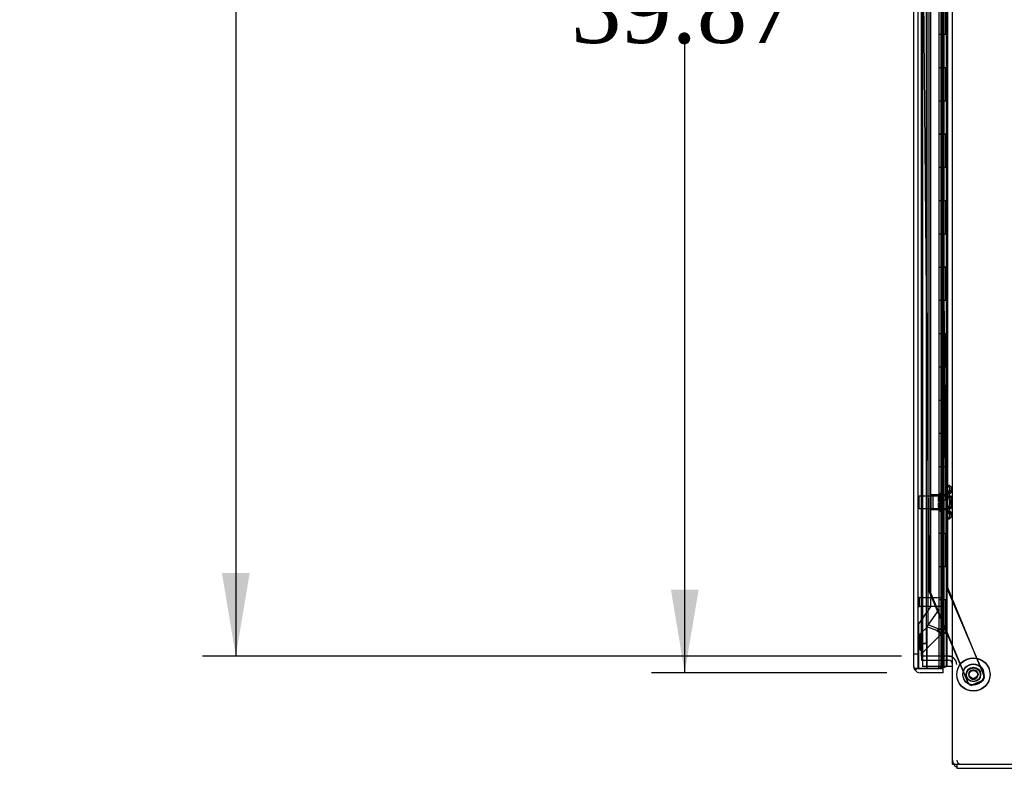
# Model space of a CAD drawing. Header units: inches. Extents: x 2 to 538, y -2 to 358.
# Tile 23 of 39: x 270 to 300, y 108 to 131. Entities that reach past the tile are written whole.
import ezdxf
from ezdxf.enums import TextEntityAlignment as Align
from ezdxf.lldxf.tags import DXFTag

# ---------------------------------------------------------------- set-up
doc = ezdxf.new("R2010")
doc.units = ezdxf.units.IN
doc.header["$MEASUREMENT"] = 0
for name, color, linetype in [('COM52825', 7, 'Continuous'), ('COM52826', 7, 'Continuous'), ('COM52847', 7, 'Continuous'), ('COM54578-80', 7, 'Continuous'), ('COM70839-6', 7, 'Continuous'), ('COM71126-4', 7, 'Continuous'), ('COM71129-2', 7, 'Continuous'), ('Default', 7, 'Continuous'), ('GSK11033', 7, 'Continuous'), ('NTS18147', 7, 'Continuous'), ('ROL87452', 7, 'Continuous'), ('RVT17786', 7, 'Continuous'), ('STD21878', 7, 'Continuous'), ('STD26265', 7, 'Continuous'), ('WAF25376', 7, 'Continuous'), ('WAM30038', 7, 'Continuous')]:
    doc.layers.add(name, color=color, linetype=linetype)
doc.styles.add('SEACAD_Times_New_Roman', font='times.ttf')
tags = doc.linetypes.add('HIDDEN2', pattern=[0.1875, 0.125, -0.0625]).pattern_tags.tags
tags[6:7] = [DXFTag(74, 4), DXFTag(75, 0), DXFTag(340, '0'), DXFTag(46, 0.0), DXFTag(50, 0.0), DXFTag(44, 0.0), DXFTag(45, 0.0)]
tags[4:5] = [DXFTag(74, 4), DXFTag(75, 0), DXFTag(340, '0'), DXFTag(46, 0.0), DXFTag(50, 0.0), DXFTag(44, 0.0), DXFTag(45, 0.0)]
doc.dimstyles.new('HAMMOND_(STH_-_540x360)', dxfattribs={"dimtxt": 2, "dimasz": 2.5, "dimexe": 1, "dimexo": 1, "dimgap": 0.5, "dimtad": 0, "dimtih": 1, "dimtoh": 1, "dimzin": 0, "dimdsep": 46, "dimtxsty": 'SEACAD_Times_New_Roman', "dimblk1": '_SE_FILLED', "dimblk2": '_SE_FILLED', "dimsah": 1, "dimcen": 1, "dimadec": 0, "dimazin": 0, "dimtfac": 0.8, "dimtofl": 0, "dimtmove": 0, "dimatfit": 3, "dimfxl": 1, "dimtolj": 1, "dimtzin": 0, "dimarcsym": 0})

# ---------------------------------------------------------------- blocks, each defined once
blk = doc.blocks.new('SE2')
at = {"layer": 'COM52825', "color": 7, "linetype": 'Continuous'}
for p, q in [((296.876, 111.184), (296.876, 191.189)), ((296.876, 111.184), (296.876, 111.184)), ((296.876, 111.184), (296.876, 111.184)), ((297.061, 111.124), (296.912, 111.124)), ((296.979, 111.124), (296.912, 111.075)), ((296.979, 111.124), (297.061, 111.124)), ((297.061, 111.124), (297.623, 111.124)), ((297.061, 111.124), (297.061, 111.124)), ((297.751, 110.999), (297.061, 110.999)), ((297.751, 111.124), (297.251, 111.124)), ((297.623, 111.124), (297.623, 111.187)), ((297.751, 110.999), (297.751, 111.124))]:
    blk.add_line(p, q, dxfattribs=at)
for start, end in [(180, 180.0589), (180.1208, 216.194), (216.194, 270)]:
    blk.add_arc((297.061, 111.184), 0.185, start, end, dxfattribs=at)
blk.add_open_spline([(296.912, 111.124), (296.9, 111.134), (296.891, 111.144), (296.882, 111.159), (296.88, 111.164), (296.877, 111.174), (296.876, 111.179), (296.876, 111.184)], degree=3, knots=[0, 0, 0, 0, 0.5, 0.5, 0.75, 0.75, 1, 1, 1, 1], dxfattribs=at)
at = {"layer": 'COM52826', "color": 7, "linetype": 'HIDDEN2'}
for p, q in [((297.751, 113.249), (297.751, 191.222)), ((297.751, 111.152), (297.751, 112.999))]:
    blk.add_line(p, q, dxfattribs=at)
at = {"layer": 'COM52826', "color": 7, "linetype": 'Continuous'}
for p, q in [((297.623, 111.124), (297.751, 111.124)), ((297.751, 111.124), (297.751, 111.152))]:
    blk.add_line(p, q, dxfattribs=at)
at = {"layer": 'COM52847', "color": 7, "linetype": 'HIDDEN2'}
for p, q in [((297.309, 112.435), (297.309, 189.938)), ((297.759, 190.079), (297.759, 112.295)), ((297.574, 112.325), (297.309, 112.435)), ((297.068, 112.163), (297.287, 112.382)), ((297.068, 111.788), (297.068, 112.163)), ((297.705, 112.164), (297.146, 111.605)), ((297.287, 112.382), (297.552, 112.273)), ((297.604, 112.265), (297.667, 112.202)), ((297.617, 112.295), (297.705, 112.295)), ((297.667, 112.202), (297.705, 112.164)), ((297.759, 112.295), (297.705, 112.295)), ((297.001, 111.558), (296.876, 111.558)), ((297.045, 111.705), (297.107, 111.643)), ((297.146, 111.605), (297.107, 111.643))]:
    blk.add_line(p, q, dxfattribs=at)
for centre, radius, start, end in [((298.563, 113.78), 1.815, 236.1508, 240.3958), ((297.63, 112.598), 0.334, 256.5284, 265.5323), ((297.223, 110.545), 1.815, 74.6042, 78.8492), ((297.399, 112.041), 0.334, 49.4677, 58.4716), ((297.071, 112.556), 0.605, 331.2479, 334.3992), ((297.574, 112.295), 0.06, 315, 0), ((297.574, 112.295), 0.185, 315, 0), ((296.474, 111.906), 0.605, 340.6008, 348.7207), ((296.068, 111.436), 1.059, 11.264, 19.4123)]:
    blk.add_arc(centre, radius, start, end, dxfattribs=at)
at = {"layer": 'COM52847', "color": 7, "linetype": 'Continuous'}
for start, end in [(180, 201.7507), (203.6907, 216.194)]:
    blk.add_arc((297.061, 111.184), 0.185, start, end, dxfattribs=at)
at = {"layer": 'COM54578-80', "color": 7, "linetype": 'HIDDEN2'}
for p, q in [((297.135, 191.187), (297.135, 111.187)), ((297.69, 190.186), (297.69, 111.187)), ((297.79, 111.187), (297.79, 190.186)), ((297.729, 130.187), (297.729, 131.186)), ((297.857, 130.187), (297.857, 131.186)), ((297.866, 131.187), (297.866, 130.187)), ((297.74, 129.187), (297.74, 130.187)), ((297.782, 129.187), (297.782, 130.187)), ((297.685, 129.188), (297.729, 129.188)), ((297.857, 129.188), (297.729, 129.188)), ((297.729, 128.187), (297.729, 129.186)), ((297.857, 129.186), (297.857, 129.187)), ((297.857, 128.187), (297.857, 129.186)), ((297.866, 129.187), (297.866, 128.187)), ((297.74, 127.187), (297.74, 128.187)), ((297.782, 127.187), (297.782, 128.187)), ((297.685, 127.188), (297.729, 127.188)), ((297.857, 127.188), (297.729, 127.188)), ((297.729, 126.187), (297.729, 127.186)), ((297.857, 127.186), (297.857, 127.187)), ((297.857, 126.187), (297.857, 127.186)), ((297.866, 127.187), (297.866, 126.187)), ((297.74, 125.187), (297.74, 126.187)), ((297.782, 125.187), (297.782, 126.187)), ((297.685, 125.188), (297.729, 125.188)), ((297.857, 125.188), (297.729, 125.188)), ((297.729, 124.187), (297.729, 125.186)), ((297.857, 125.186), (297.857, 125.187)), ((297.857, 124.187), (297.857, 125.186)), ((297.866, 125.187), (297.866, 124.187)), ((297.74, 123.187), (297.74, 124.187)), ((297.782, 123.187), (297.782, 124.187)), ((297.685, 123.188), (297.729, 123.188)), ((297.857, 123.188), (297.729, 123.188)), ((297.729, 122.187), (297.729, 123.186)), ((297.857, 123.186), (297.857, 123.187)), ((297.857, 122.187), (297.857, 123.186)), ((297.866, 123.187), (297.866, 122.187)), ((297.74, 121.187), (297.74, 122.187)), ((297.782, 121.187), (297.782, 122.187)), ((297.685, 121.188), (297.729, 121.188)), ((297.857, 121.188), (297.729, 121.188)), ((297.729, 120.187), (297.729, 121.186)), ((297.857, 121.186), (297.857, 121.187)), ((297.857, 120.187), (297.857, 121.186)), ((297.866, 121.187), (297.866, 120.187)), ((297.74, 119.187), (297.74, 120.187)), ((297.782, 119.187), (297.782, 120.187)), ((297.685, 119.188), (297.729, 119.188)), ((297.857, 119.188), (297.729, 119.188)), ((297.729, 118.187), (297.729, 119.186)), ((297.857, 119.186), (297.857, 119.187)), ((297.857, 118.187), (297.857, 119.186)), ((297.866, 119.187), (297.866, 118.187)), ((297.74, 117.187), (297.74, 118.187)), ((297.782, 117.187), (297.782, 118.187)), ((297.685, 117.188), (297.729, 117.188)), ((297.857, 117.188), (297.729, 117.188)), ((297.729, 116.187), (297.729, 117.186)), ((297.857, 117.186), (297.857, 117.187)), ((297.857, 116.187), (297.857, 117.186)), ((297.866, 117.187), (297.866, 116.187)), ((297.74, 115.187), (297.74, 116.187)), ((297.782, 115.187), (297.782, 116.187)), ((297.685, 115.188), (297.729, 115.188)), ((297.857, 115.188), (297.729, 115.188)), ((297.729, 114.187), (297.729, 115.186)), ((297.857, 115.186), (297.857, 115.187)), ((297.857, 114.187), (297.857, 115.186)), ((297.866, 115.187), (297.866, 114.187)), ((297.74, 113.187), (297.74, 114.187)), ((297.782, 113.187), (297.782, 114.187)), ((297.685, 113.188), (297.729, 113.188)), ((297.857, 113.188), (297.729, 113.188)), ((297.729, 112.187), (297.729, 113.186)), ((297.857, 113.186), (297.857, 113.187)), ((297.857, 112.187), (297.857, 113.186)), ((297.866, 113.187), (297.866, 112.187)), ((297.729, 112.187), (297.685, 112.187)), ((297.729, 112.187), (297.857, 112.187)), ((297.74, 111.187), (297.74, 112.187)), ((297.782, 111.187), (297.782, 112.187)), ((297.623, 111.187), (297.135, 111.187))]:
    blk.add_line(p, q, dxfattribs=at)
at = {"layer": 'COM54578-80', "color": 7, "linetype": 'Continuous'}
for p, q in [((297.623, 131.187), (297.623, 130.187)), ((297.827, 131.187), (297.827, 130.187)), ((297.623, 130.187), (297.623, 129.186)), ((297.827, 130.187), (297.623, 130.187)), ((297.827, 130.187), (297.623, 130.187)), ((297.871, 130.187), (297.827, 130.187)), ((297.857, 129.187), (297.857, 130.187)), ((297.866, 129.187), (297.866, 130.187)), ((297.871, 130.187), (297.871, 129.187)), ((297.827, 129.187), (297.623, 129.187)), ((297.623, 129.187), (297.623, 128.187)), ((297.857, 129.186), (297.623, 129.186)), ((297.827, 129.187), (297.827, 128.187)), ((297.871, 129.187), (297.827, 129.187)), ((297.623, 128.187), (297.623, 127.186)), ((297.827, 128.187), (297.623, 128.187)), ((297.827, 128.187), (297.623, 128.187)), ((297.871, 128.187), (297.827, 128.187)), ((297.857, 127.187), (297.857, 128.187)), ((297.866, 127.187), (297.866, 128.187)), ((297.871, 128.187), (297.871, 127.187)), ((297.827, 127.187), (297.623, 127.187)), ((297.623, 127.187), (297.623, 126.187)), ((297.857, 127.186), (297.623, 127.186)), ((297.827, 127.187), (297.827, 126.187)), ((297.871, 127.187), (297.827, 127.187)), ((297.623, 126.187), (297.623, 125.186)), ((297.827, 126.187), (297.623, 126.187)), ((297.827, 126.187), (297.623, 126.187)), ((297.871, 126.187), (297.827, 126.187)), ((297.857, 125.187), (297.857, 126.187)), ((297.866, 125.187), (297.866, 126.187)), ((297.871, 126.187), (297.871, 125.187)), ((297.827, 125.187), (297.623, 125.187)), ((297.623, 125.187), (297.623, 124.187)), ((297.857, 125.186), (297.623, 125.186)), ((297.827, 125.187), (297.827, 124.187)), ((297.871, 125.187), (297.827, 125.187)), ((297.623, 124.187), (297.623, 123.186)), ((297.827, 124.187), (297.623, 124.187)), ((297.827, 124.187), (297.623, 124.187)), ((297.871, 124.187), (297.827, 124.187)), ((297.857, 123.187), (297.857, 124.187)), ((297.866, 123.187), (297.866, 124.187)), ((297.871, 124.187), (297.871, 123.187)), ((297.827, 123.187), (297.623, 123.187)), ((297.623, 123.187), (297.623, 122.187)), ((297.857, 123.186), (297.623, 123.186)), ((297.827, 123.187), (297.827, 122.187)), ((297.871, 123.187), (297.827, 123.187)), ((297.623, 122.187), (297.623, 121.186)), ((297.827, 122.187), (297.623, 122.187)), ((297.827, 122.187), (297.623, 122.187)), ((297.871, 122.187), (297.827, 122.187)), ((297.857, 121.187), (297.857, 122.187)), ((297.866, 121.187), (297.866, 122.187)), ((297.871, 122.187), (297.871, 121.187)), ((297.827, 121.187), (297.623, 121.187)), ((297.623, 121.187), (297.623, 120.187)), ((297.857, 121.186), (297.623, 121.186)), ((297.827, 121.187), (297.827, 120.187)), ((297.871, 121.187), (297.827, 121.187)), ((297.623, 120.187), (297.623, 119.186)), ((297.827, 120.187), (297.623, 120.187)), ((297.827, 120.187), (297.623, 120.187)), ((297.871, 120.187), (297.827, 120.187)), ((297.857, 119.187), (297.857, 120.187)), ((297.866, 119.187), (297.866, 120.187)), ((297.871, 120.187), (297.871, 119.187)), ((297.827, 119.187), (297.623, 119.187)), ((297.623, 119.187), (297.623, 118.187)), ((297.857, 119.186), (297.623, 119.186)), ((297.827, 119.187), (297.827, 118.187)), ((297.871, 119.187), (297.827, 119.187)), ((297.623, 118.187), (297.623, 117.186)), ((297.827, 118.187), (297.623, 118.187)), ((297.827, 118.187), (297.623, 118.187)), ((297.871, 118.187), (297.827, 118.187)), ((297.857, 117.187), (297.857, 118.187)), ((297.866, 117.187), (297.866, 118.187)), ((297.871, 118.187), (297.871, 117.187)), ((297.827, 117.187), (297.623, 117.187)), ((297.623, 117.187), (297.623, 116.187)), ((297.857, 117.186), (297.623, 117.186)), ((297.827, 117.187), (297.827, 116.187)), ((297.871, 117.187), (297.827, 117.187)), ((297.623, 116.187), (297.623, 115.186)), ((297.827, 116.187), (297.623, 116.187)), ((297.827, 116.187), (297.623, 116.187)), ((297.871, 116.187), (297.827, 116.187)), ((297.857, 115.187), (297.857, 116.187)), ((297.866, 115.187), (297.866, 116.187)), ((297.871, 116.187), (297.871, 115.187)), ((297.827, 115.187), (297.623, 115.187)), ((297.623, 115.187), (297.623, 114.187)), ((297.857, 115.186), (297.623, 115.186)), ((297.827, 115.187), (297.827, 114.187)), ((297.871, 115.187), (297.827, 115.187)), ((297.623, 114.187), (297.623, 113.186)), ((297.827, 114.187), (297.623, 114.187)), ((297.827, 114.187), (297.623, 114.187)), ((297.871, 114.187), (297.827, 114.187)), ((297.857, 113.187), (297.857, 114.187)), ((297.866, 113.187), (297.866, 114.187)), ((297.871, 114.187), (297.871, 113.187)), ((297.827, 113.187), (297.623, 113.187)), ((297.623, 113.187), (297.623, 112.187)), ((297.857, 113.186), (297.623, 113.186)), ((297.827, 113.187), (297.827, 112.187)), ((297.871, 113.187), (297.827, 113.187)), ((297.623, 112.187), (297.623, 111.187)), ((297.827, 112.187), (297.623, 112.187)), ((297.827, 112.187), (297.623, 112.187)), ((297.871, 112.187), (297.827, 112.187)), ((297.857, 111.187), (297.857, 112.187)), ((297.866, 111.187), (297.866, 112.187)), ((297.871, 112.187), (297.871, 111.187)), ((297.857, 111.187), (297.623, 111.187)), ((297.678, 111.152), (297.678, 111.178)), ((297.678, 111.178), (297.728, 111.178)), ((297.728, 111.152), (297.678, 111.152)), ((297.69, 111.187), (297.69, 111.178)), ((297.753, 111.178), (297.728, 111.178)), ((297.753, 111.152), (297.728, 111.152)), ((297.753, 111.178), (297.803, 111.178)), ((297.803, 111.152), (297.753, 111.152)), ((297.79, 111.178), (297.79, 111.187)), ((297.803, 111.178), (297.803, 111.152)), ((297.857, 111.187), (297.866, 111.187)), ((297.871, 111.187), (297.866, 111.187)), ((298.038, 111.187), (297.871, 111.187))]:
    blk.add_line(p, q, dxfattribs=at)
at = {"layer": 'COM70839-6', "color": 7, "linetype": 'HIDDEN2'}
for p, q in [((297.513, 150.436), (297.857, 113.561)), ((297.891, 150.436), (297.882, 113.56)), ((296.995, 149.056), (297.327, 113.475)), ((297.36, 149.061), (297.351, 113.479)), ((297.337, 113.428), (298.494, 110.708)), ((297.361, 113.431), (298.492, 110.7)), ((297.857, 113.561), (298.983, 110.916)), ((297.882, 113.56), (298.982, 110.903)), ((298.915, 110.74), (298.655, 110.632)), ((298.917, 110.752), (298.658, 110.642))]:
    blk.add_line(p, q, dxfattribs=at)
for centre in [(298.663, 110.949), (298.663, 110.94)]:
    blk.add_circle(centre, 0.129, dxfattribs=at)
for centre, start, end in [((297.452, 113.477), 180.5354, 203.0474), ((297.476, 113.479), 179.9862, 202.4982), ((298.607, 110.748), 202.4982, 292.4982), ((298.609, 110.757), 203.0474, 293.0474), ((298.867, 110.856), 292.4982, 22.4982), ((298.868, 110.867), 293.0474, 23.0474)]:
    blk.add_arc(centre, 0.125, start, end, dxfattribs=at)
at = {"layer": 'COM71126-4', "color": 7, "linetype": 'Continuous'}
for p, q in [((298.038, 108.249), (298.038, 194.124)), ((297.866, 111.499), (297.857, 111.499)), ((298.038, 108.249), (298.288, 108.249)), ((298.288, 108.249), (317.913, 108.249))]:
    blk.add_line(p, q, dxfattribs=at)
at = {"layer": 'COM71126-4', "color": 7, "linetype": 'HIDDEN2'}
for p, q in [((297.101, 111.499), (297.101, 190.874)), ((297.857, 111.499), (297.101, 111.499)), ((297.913, 111.499), (297.866, 111.499)), ((297.913, 111.499), (298.038, 111.499))]:
    blk.add_line(p, q, dxfattribs=at)
at = {"layer": 'COM71129-2', "color": 7, "linetype": 'HIDDEN2'}
for p, q in [((297.101, 111.499), (297.101, 111.374)), ((297.101, 111.374), (297.857, 111.374)), ((297.866, 111.374), (297.913, 111.374))]:
    blk.add_line(p, q, dxfattribs=at)
at = {"layer": 'COM71129-2', "color": 7, "linetype": 'Continuous'}
for p, q in [((297.857, 111.374), (297.866, 111.374)), ((298.163, 108.249), (298.163, 108.124)), ((298.163, 108.124), (318.038, 108.124))]:
    blk.add_line(p, q, dxfattribs=at)
at = {"layer": 'COM71129-2', "color": 7, "linetype": 'HIDDEN2'}
for centre, radius, start, end in [((297.913, 111.249), 0.25, 0, 90), ((297.913, 111.249), 0.125, 0, 90), ((298.288, 108.374), 0.25, 180, 210), ((298.288, 108.374), 0.125, 180, 270)]:
    blk.add_arc(centre, radius, start, end, dxfattribs=at)
at = {"layer": 'COM71129-2', "color": 7, "linetype": 'Continuous'}
blk.add_arc((298.288, 108.374), 0.25, 210, 240, dxfattribs=at)
at = {"layer": 'GSK11033', "color": 7, "linetype": 'HIDDEN2'}
for p, q in [((297.001, 111.874), (297.001, 190.499)), ((297.251, 111.874), (297.251, 190.499)), ((297.384, 112.978), (297.384, 189.396)), ((297.029, 112.47), (297.384, 112.978)), ((297.279, 112.392), (297.634, 112.9)), ((297.029, 111.124), (297.029, 112.47)), ((297.279, 111.124), (297.279, 112.392)), ((297.001, 111.124), (297.001, 111.874)), ((297.001, 111.874), (297.251, 111.874)), ((297.251, 111.874), (297.001, 111.874)), ((297.251, 111.874), (297.251, 111.124))]:
    blk.add_line(p, q, dxfattribs=at)
at = {"layer": 'GSK11033', "color": 7, "linetype": 'Continuous'}
for p, q in [((297.251, 111.124), (297.001, 111.124)), ((297.001, 111.124), (297.001, 111.124)), ((297.251, 111.124), (297.251, 111.124)), ((297.279, 111.124), (297.279, 111.124))]:
    blk.add_line(p, q, dxfattribs=at)
at = {"layer": 'NTS18147', "color": 7, "linetype": 'HIDDEN2'}
for p, q in [((297.833, 116.619), (297.833, 116.624)), ((297.896, 116.624), (297.833, 116.624)), ((297.833, 116.619), (297.833, 116.431)), ((297.833, 116.619), (297.896, 116.619)), ((297.883, 116.619), (297.883, 116.624)), ((297.883, 116.619), (297.883, 116.431)), ((297.946, 116.624), (297.896, 116.624)), ((297.896, 116.619), (297.896, 116.624)), ((297.896, 116.619), (297.946, 116.619)), ((297.946, 116.619), (297.946, 116.624)), ((297.396, 115.904), (297.396, 116.344)), ((297.833, 116.344), (297.396, 116.344)), ((297.445, 116.344), (297.445, 115.904)), ((297.833, 116.431), (297.833, 116.313)), ((297.896, 116.431), (297.833, 116.431)), ((297.883, 116.344), (297.833, 116.344)), ((297.833, 116.313), (297.833, 115.935)), ((297.833, 116.313), (297.896, 116.313)), ((297.883, 116.431), (297.883, 116.313)), ((297.883, 116.313), (297.883, 115.935)), ((297.946, 116.431), (297.896, 116.431)), ((297.896, 116.313), (297.896, 116.431)), ((297.896, 116.313), (297.946, 116.313)), ((297.946, 116.313), (297.946, 116.431)), ((297.958, 116.47), (297.958, 116.525)), ((298.008, 116.47), (298.008, 116.525)), ((297.396, 115.904), (297.833, 115.904)), ((297.833, 115.935), (297.833, 115.817)), ((297.896, 115.935), (297.833, 115.935)), ((297.833, 115.904), (297.883, 115.904)), ((297.833, 115.817), (297.833, 115.629)), ((297.833, 115.817), (297.896, 115.817)), ((297.883, 115.935), (297.883, 115.817)), ((297.883, 115.817), (297.883, 115.629)), ((297.946, 115.935), (297.896, 115.935)), ((297.896, 115.817), (297.896, 115.935)), ((297.896, 115.817), (297.946, 115.817)), ((297.946, 115.817), (297.946, 115.935)), ((297.958, 115.723), (297.958, 115.778)), ((298.008, 115.723), (298.008, 115.778)), ((297.833, 115.629), (297.833, 115.624)), ((297.896, 115.629), (297.833, 115.629)), ((297.833, 115.624), (297.896, 115.624)), ((297.883, 115.629), (297.883, 115.624)), ((297.946, 115.629), (297.896, 115.629)), ((297.896, 115.629), (297.896, 115.624)), ((297.896, 115.624), (297.946, 115.624)), ((297.946, 115.629), (297.946, 115.624))]:
    blk.add_line(p, q, dxfattribs=at)
for centre in [(297.64, 116.124), (297.69, 116.124)]:
    blk.add_arc(centre, 0.318, 323.6338, 36.3662, dxfattribs=at)
for centre, start_param, end_param in [((297.64, 116.525), 2.506883, 3.776302), ((297.69, 116.525), 2.506883, 3.776302), ((297.64, 116.47), 2.506883, 3.141593), ((297.69, 116.47), 2.506883, 3.141593), ((297.64, 115.778), 3.141593, 3.776302), ((297.64, 115.723), 2.506883, 3.776302), ((297.69, 115.778), 3.141593, 3.776302), ((297.69, 115.723), 2.506883, 3.776302)]:
    blk.add_ellipse(centre, major_axis=(-0.318, 0), ratio=0.5, start_param=start_param, end_param=end_param, dxfattribs=at)
at = {"layer": 'ROL87452', "color": 7, "linetype": 'HIDDEN2'}
for centre, radius in [((298.663, 110.949), 0.5), ((298.663, 110.94), 0.5), ((298.663, 110.94), 0.206)]:
    blk.add_circle(centre, radius, dxfattribs=at)
at = {"layer": 'RVT17786', "color": 7, "linetype": 'HIDDEN2'}
for centre, radius in [((298.663, 110.949), 0.217), ((298.663, 110.94), 0.217), ((298.663, 110.949), 0.125)]:
    blk.add_circle(centre, radius, dxfattribs=at)
at = {"layer": 'STD21878', "color": 7, "linetype": 'HIDDEN2'}
for p, q in [((297.032, 113.265), (297.001, 113.265)), ((297.032, 113.265), (297.032, 112.984)), ((297.751, 113.249), (297.032, 113.249)), ((297.751, 113.249), (297.751, 112.999)), ((297.001, 112.984), (297.032, 112.984)), ((297.032, 112.999), (297.751, 112.999))]:
    blk.add_line(p, q, dxfattribs=at)
at = {"layer": 'STD26265', "color": 7, "linetype": 'HIDDEN2'}
for p, q in [((297.036, 116.309), (297.001, 116.274)), ((297.036, 115.939), (297.036, 116.309)), ((298.001, 116.309), (297.036, 116.309)), ((298.001, 115.939), (298.001, 116.309)), ((297.001, 115.974), (297.036, 115.939)), ((297.036, 115.939), (298.001, 115.939))]:
    blk.add_line(p, q, dxfattribs=at)
at = {"layer": 'WAF25376', "color": 7, "linetype": 'HIDDEN2'}
for centre, radius in [((298.663, 110.949), 0.315), ((298.663, 110.94), 0.315), ((298.663, 110.949), 0.14)]:
    blk.add_circle(centre, radius, dxfattribs=at)
for start, end in [(179.9862, 0), (0, 163.7681)]:
    blk.add_arc((298.663, 110.94), 0.14, start, end, dxfattribs=at)
at = {"layer": 'WAM30038', "color": 7, "linetype": 'HIDDEN2'}
for p, q in [((297.62, 116.298), (297.62, 116.352)), ((297.665, 116.326), (297.62, 116.298)), ((297.62, 116.273), (297.665, 116.301)), ((297.62, 116.298), (297.636, 116.285)), ((297.62, 116.142), (297.62, 116.273)), ((297.636, 116.285), (297.675, 116.31)), ((297.67, 116.298), (297.67, 116.352)), ((297.715, 116.326), (297.67, 116.298)), ((297.67, 116.273), (297.715, 116.301)), ((297.67, 116.298), (297.686, 116.285)), ((297.67, 116.142), (297.67, 116.273)), ((297.684, 116.499), (297.684, 115.749)), ((297.708, 116.499), (297.684, 116.499)), ((297.686, 116.285), (297.724, 116.309)), ((297.708, 116.499), (297.708, 115.749)), ((297.734, 115.749), (297.734, 116.499)), ((297.758, 116.499), (297.734, 116.499)), ((297.758, 115.749), (297.758, 116.499)), ((297.665, 116.142), (297.62, 116.142)), ((297.62, 115.975), (297.62, 116.107)), ((297.62, 116.107), (297.665, 116.107)), ((297.665, 115.947), (297.62, 115.975)), ((297.67, 115.975), (297.67, 116.107)), ((297.715, 115.947), (297.67, 115.975)), ((297.715, 116.142), (297.702, 116.142)), ((297.702, 116.107), (297.715, 116.107)), ((297.636, 115.963), (297.62, 115.95)), ((297.62, 115.896), (297.62, 115.95)), ((297.62, 115.95), (297.665, 115.922)), ((297.675, 115.939), (297.636, 115.963)), ((297.686, 115.963), (297.67, 115.95)), ((297.67, 115.896), (297.67, 115.95)), ((297.67, 115.95), (297.715, 115.922)), ((297.684, 115.749), (297.708, 115.749)), ((297.724, 115.939), (297.686, 115.963)), ((297.734, 115.749), (297.758, 115.749))]:
    blk.add_line(p, q, dxfattribs=at)
for centre, radius, start, end in [((297.1, 117.027), 0.85, 311.7058, 313.4493), ((297.149, 117.027), 0.85, 311.7058, 313.4493), ((297.666, 116.123), 0.0181, 1.7718, 93.073), ((297.666, 116.125), 0.0182, 267.1609, 357.9942), ((297.716, 116.123), 0.0181, 1.7718, 93.073), ((297.716, 116.125), 0.0182, 267.1609, 357.9942), ((297.097, 115.218), 0.854, 46.5547, 48.2901), ((297.147, 115.218), 0.854, 46.5547, 48.2901)]:
    blk.add_arc(centre, radius, start, end, dxfattribs=at)
for points, knots in [([(297.62, 116.352), (297.633, 116.364), (297.646, 116.375), (297.659, 116.387), (297.661, 116.389), (297.663, 116.39), (297.665, 116.392)], [0, 0, 0, 0, 0.858552, 0.858552, 0.858552, 1, 1, 1, 1]), ([(297.679, 116.331), (297.678, 116.331), (297.678, 116.331), (297.674, 116.331), (297.67, 116.329), (297.665, 116.326)], [0.4389304, 0.4389304, 0.4389304, 0.4389304, 0.5, 0.5, 1, 1, 1, 1]), ([(297.665, 116.301), (297.667, 116.303), (297.669, 116.304), (297.674, 116.308), (297.676, 116.31), (297.679, 116.314), (297.681, 116.317), (297.683, 116.322), (297.684, 116.324), (297.684, 116.326)], [0, 0, 0, 0, 0.25, 0.25, 0.5, 0.5, 0.75, 0.75, 1, 1, 1, 1]), ([(297.67, 116.352), (297.683, 116.364), (297.696, 116.375), (297.709, 116.387), (297.711, 116.389), (297.713, 116.39), (297.715, 116.392)], [0, 0, 0, 0, 0.858552, 0.858552, 0.858552, 1, 1, 1, 1]), ([(297.728, 116.331), (297.728, 116.331), (297.728, 116.331), (297.723, 116.331), (297.719, 116.329), (297.715, 116.326)], [0.4389304, 0.4389304, 0.4389304, 0.4389304, 0.5, 0.5, 1, 1, 1, 1]), ([(297.715, 116.301), (297.717, 116.303), (297.719, 116.304), (297.723, 116.308), (297.725, 116.31), (297.729, 116.314), (297.731, 116.317), (297.733, 116.322), (297.734, 116.324), (297.734, 116.326)], [0, 0, 0, 0, 0.25, 0.25, 0.5, 0.5, 0.75, 0.75, 1, 1, 1, 1]), ([(297.665, 115.856), (297.663, 115.858), (297.661, 115.86), (297.659, 115.861), (297.646, 115.873), (297.633, 115.884), (297.62, 115.896)], [0, 0, 0, 0, 0.141448, 0.141448, 0.141448, 1, 1, 1, 1]), ([(297.684, 115.922), (297.684, 115.924), (297.683, 115.927), (297.681, 115.931), (297.679, 115.934), (297.674, 115.94), (297.67, 115.944), (297.665, 115.947)], [0, 0, 0, 0, 0.25, 0.25, 0.5, 0.5, 1, 1, 1, 1]), ([(297.665, 115.922), (297.667, 115.921), (297.669, 115.919), (297.674, 115.918), (297.676, 115.917), (297.678, 115.917), (297.678, 115.917), (297.679, 115.917)], [0, 0, 0, 0, 0.25, 0.25, 0.5, 0.5, 0.5626015, 0.5626015, 0.5626015, 0.5626015]), ([(297.715, 115.856), (297.713, 115.858), (297.711, 115.86), (297.709, 115.861), (297.696, 115.873), (297.683, 115.884), (297.67, 115.896)], [0, 0, 0, 0, 0.141448, 0.141448, 0.141448, 1, 1, 1, 1]), ([(297.734, 115.922), (297.734, 115.924), (297.733, 115.927), (297.731, 115.931), (297.729, 115.934), (297.723, 115.94), (297.719, 115.944), (297.715, 115.947)], [0, 0, 0, 0, 0.25, 0.25, 0.5, 0.5, 1, 1, 1, 1]), ([(297.715, 115.922), (297.717, 115.921), (297.719, 115.919), (297.723, 115.918), (297.725, 115.917), (297.728, 115.917), (297.728, 115.917), (297.728, 115.917)], [0, 0, 0, 0, 0.25, 0.25, 0.5, 0.5, 0.5626015, 0.5626015, 0.5626015, 0.5626015])]:
    blk.add_open_spline(points, degree=3, knots=knots, dxfattribs=at)
blk = doc.blocks.new('DMBLK3439')
at = {"layer": 'Default', "linetype": 'Continuous'}
for points in [[(276.086, 188.374), (276.919, 188.374), (276.502, 190.874)], [(276.086, 113.999), (276.502, 111.499), (276.919, 113.999)]]:
    blk.add_hatch(color=7, dxfattribs=at).paths.add_polyline_path(points)
at = {"layer": 'Default', "color": 7, "linetype": 'Continuous'}
for p, q in [((296.507, 190.874), (275.502, 190.874)), ((276.502, 190.874), (276.502, 152.887)), ((276.502, 143.487), (276.502, 111.499)), ((296.507, 111.499), (275.502, 111.499))]:
    blk.add_line(p, q, dxfattribs=at)
at = {"layer": 'Default', "color": 7, "linetype": 'Continuous', "style": 'SEACAD_Times_New_Roman'}
for s, p in [('79.38', (273.09, 152.187)), ('DOOR ', (271.929, 149.187)), ('OPENING', (270.009, 146.187))]:
    blk.add_text(s, height=2, dxfattribs=at).set_placement(p, align=Align.TOP_LEFT)
blk = doc.blocks.new('_SE_FILLED')
at = {"color": 0}
blk.add_line((0, 0), (-1, 0), dxfattribs=at)
blk.add_solid([(0, 0), (-1, -0.1665), (-1, 0.1665), (0, 0)], dxfattribs=at)
blk = doc.blocks.new('DMBLK3471')
at = {"layer": 'Default', "linetype": 'Continuous'}
for points in [[(289.575, 148.368), (290.408, 148.368), (289.991, 150.868)], [(289.575, 113.499), (289.991, 110.999), (290.408, 113.499)]]:
    blk.add_hatch(color=7, dxfattribs=at).paths.add_polyline_path(points)
at = {"layer": 'Default', "color": 7, "linetype": 'Continuous'}
for p, q in [((295.441, 150.868), (288.991, 150.868)), ((289.991, 132.634), (289.991, 150.868)), ((289.991, 110.999), (289.991, 129.934)), ((296.061, 110.999), (288.991, 110.999))]:
    blk.add_line(p, q, dxfattribs=at)
at = {"layer": 'Default', "color": 7, "linetype": 'Continuous', "style": 'SEACAD_Times_New_Roman'}
blk.add_text('39.87', height=2, dxfattribs=at).set_placement((286.579, 131.934), align=Align.TOP_LEFT)

msp = doc.modelspace()

# ---------------------------------------------------------------- block references
at = {"layer": 'Default'}
msp.add_blockref('SE2', (0, 0), dxfattribs=at)

# ---------------------------------------------------------------- dimensions: what is measured, and where the dimension line sits
at = {"layer": 'Default', "color": 7, "linetype": 'Continuous'}
for base, p1, p2, angle, text, picture, middle, dimtype in [((276.50223527, 190.874045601), (297.50688393, 190.874045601), (297.50688393, 111.499045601), 270, '\\A1;<>\\PDOOR \\XOPENING', 'DMBLK3439', (276.50223527, 151.186546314), 161), ((289.991, 150.868), (297.061, 110.999), (296.441, 150.868), 90, '\\A1;<>', 'DMBLK3471', (289.991, 130.934), 160)]:
    dim = msp.add_linear_dim(base=base, p1=p1, p2=p2, angle=angle, text=text, dimstyle='HAMMOND_(STH_-_540x360)', dxfattribs=at)
    dim.commit()
    dim.dimension.update_dxf_attribs({"geometry": picture, "text_midpoint": middle, "dimtype": dimtype})

doc.saveas('drawing.dxf')
